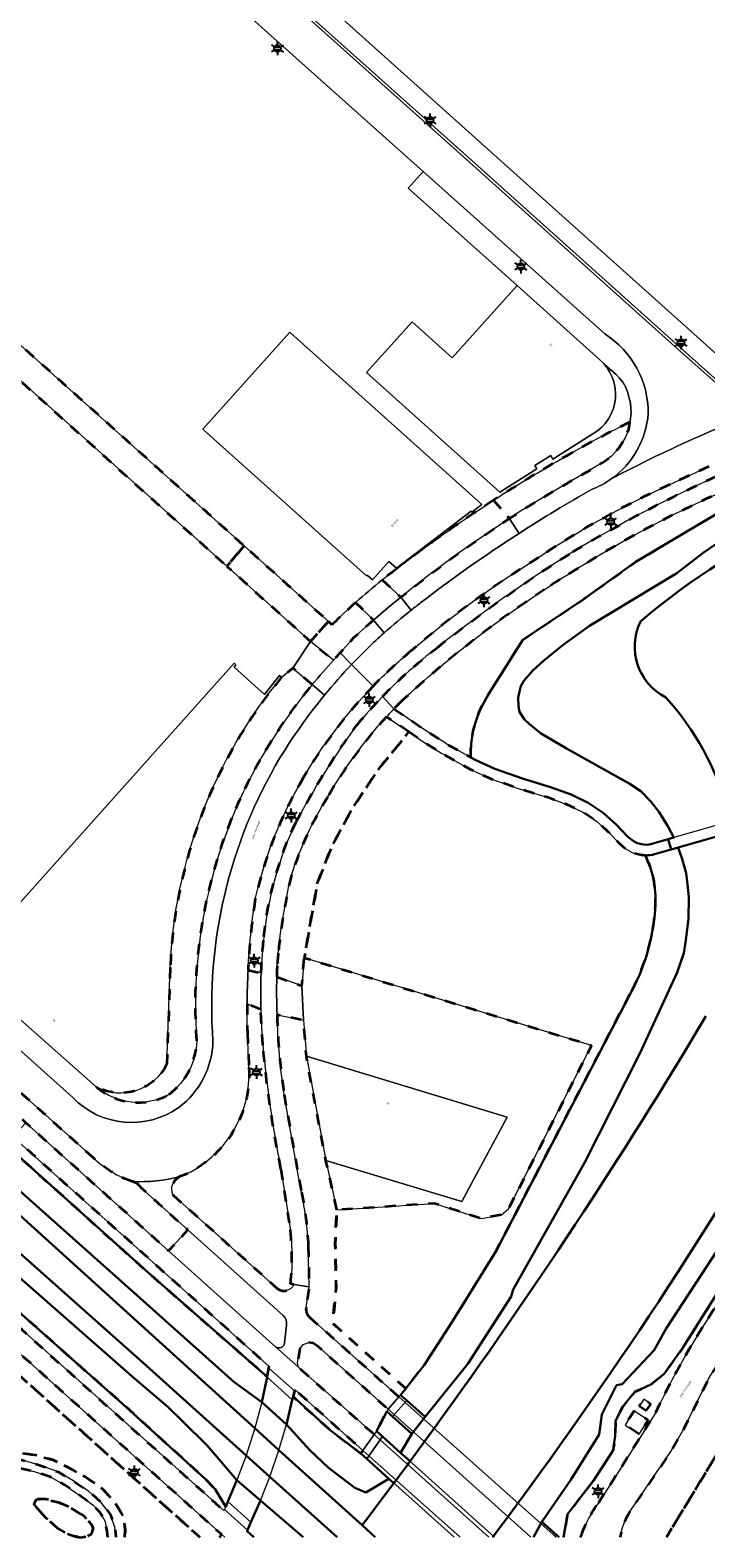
# Model space of a CAD drawing. Extents: x 105780 to 185197, y 477999 to 525027.
# Tile 36 of 256: x 106441 to 106566, y 478000 to 478279. Entities that reach past the tile are written whole.
import ezdxf
from ezdxf.enums import TextEntityAlignment as Align

# ---------------------------------------------------------------- set-up
doc = ezdxf.new("R2010")
doc.units = 0
doc.linetypes.add('XX-HIDDEN', pattern=[4, 2, -2])
for name, color, linetype, lineweight in [('B-GV-GR-MATERIAALGRENS-G', 252, 'XX-HIDDEN', 35), ('B-RO-IE-MEUBILAIR_WEGMEUBILAIR-S', 252, 'Continuous', 25), ('B-WE-GW-WATERGANG_SLOOT_INSTEEK-G', 252, 'Continuous', 30), ('B-WE-KW-KUNSTWERK_STEIGER-GV', 252, 'Continuous', 18), ('B-XX-KG-KADASTRAAL_BEBOUWING-G', 252, 'Continuous', 20), ('B1-WE-KW-KUNSTWERK_DEK-BRUG', 252, 'Continuous', 18), ('B1-WE-KW-KUNSTWERK_LANDHOOFD-GV', 252, 'Continuous', 18), ('B1-WE-OG-BEBOUWING-T18', 7, 'Continuous', 18), ('B1-WE-OG-TERREIN_ERF-GV', 252, 'Continuous', 18), ('B1-WE-OG-TOPOGRAFIE-T18', 10, 'Continuous', 18), ('B1-WE-VH-VERHARDING_ASFALT-GV', 252, 'Continuous', 18), ('B1-WE-VH-VERHARDING_BEDRIJFSVLOERPLAAT-GV', 252, 'Continuous', 18), ('B1-WE-VH-VERHARDING_BETON-GV', 252, 'Continuous', 18), ('B1-WE-VH-VERHARDING_BETONSTRAATSTEEN-GV', 252, 'Continuous', 18), ('B1-WE-VH-VERHARDING_GRASBETONSTEEN-GV', 70, 'Continuous', 18), ('B1-WE-VH-VERHARDING_HALFVERHARDING_SCHELP-GV', 252, 'Continuous', 18), ('B1-WE-VH-VERHARDING_TEGEL-GV', 252, 'Continuous', 18)]:
    doc.layers.add(name, color=color, linetype=linetype, lineweight=lineweight)
doc.styles.add('NLCS-ISO', font='NLCS-ISO.ttf')
doc.styles.add('NLCS-ISO-M200-T18', font='NLCS-ISO.ttf', dxfattribs={"height": 0.36})

# ---------------------------------------------------------------- blocks, each defined once
blk = doc.blocks.new('B-SIE-WEG_LICHTMAST-SO')
at = {"ltscale": 0.1}
for p, q in [((-1.1, 0.63), (-2.19, 1.27)), ((0, 1.27), (0, 2.53)), ((1.1, 0.63), (2.19, 1.27)), ((-1.1, -0.63), (-2.19, -1.27)), ((0, -1.27), (0, -2.53)), ((1.1, -0.63), (2.19, -1.27))]:
    blk.add_line(p, q, dxfattribs=at)
at = {"flags": 128}
for points in [[(-1.16, 0.5), (1.16, 0.5)], [(-1.16, -0.5), (1.16, -0.5)]]:
    blk.add_lwpolyline(points, dxfattribs=at)
at = {"ltscale": 0.1}
blk.add_circle((0, 0), 1.27, dxfattribs=at)
at = {"style": 'NLCS-ISO'}
blk.add_attdef('TYPE', text='', height=1.8, dxfattribs=at).set_placement((0, 2.53), align=Align.BOTTOM_CENTER)

msp = doc.modelspace()

# ---------------------------------------------------------------- linework, layer by layer
at = {"layer": 'B-GV-GR-MATERIAALGRENS-G', "flags": 128}
for points in [[(106416.492, 478234.383), (106419.16, 478237.597), (106423.039, 478234.539), (106420.214, 478231.042), (106477.685, 478179.468), (106480.883, 478183.246), (106454.079, 478207.3), (106343.955, 478306.123), (106341.856, 478303.784), (106340.651, 478302.441)], [(106480.883, 478183.246), (106477.685, 478179.468), (106493.143, 478165.597), (106496.448, 478169.279)], [(106494.597, 478035.215), (106493.624, 478035.894), (106492.804, 478035.992), (106491.817, 478035.619), (106491.18, 478034.835), (106490.75, 478032.191), (106490.895, 478031.448), (106491.033, 478031.325), (106504.147, 478019.661), (106504.527, 478019.359), (106504.929, 478019.04), (106505.359, 478019.645), (106507.252, 478023.26), (106507.483, 478023.701)], [(106490.169, 478027.103), (106489.916, 478026.006), (106496.768, 478019.822), (106502.419, 478015.505), (106502.815, 478016.062), (106490.237, 478027.336)], [(106552.051, 478021.988), (106552.977, 478023.377), (106553.669, 478022.913), (106555.557, 478021.64), (106553.909, 478019.101), (106551.313, 478020.746)], [(106555.179, 478023.414), (106553.886, 478024.278), (106554.744, 478025.562), (106556.036, 478024.696)]]:
    msp.add_lwpolyline(points, close=True, dxfattribs=at)
for points in [[(106526.079, 478155.823), (106532.381, 478165.907), (106543.722, 478173.461), (106553.156, 478180.208), (106570.013, 478190.206), (106583.231, 478196.438), (106601.648, 478202.568), (106611.997, 478205.745), (106629.232, 478207.981), (106635.284, 478206.819)], [(106527.001, 478191.691), (106529.92, 478188.298), (106531.684, 478189.442), (106536.791, 478192.567), (106543.944, 478196.726), (106547.189, 478198.643), (106548.772, 478199.835), (106550.139, 478201.301), (106551.331, 478203.182), (106551.977, 478204.781), (106552.211, 478206.122)], [(106566.786, 478197.899), (106559.56, 478194.592)], [(106506.413, 478176.953), (106509.822, 478173.769), (106515.102, 478177.884), (106520.53, 478181.904), (106525.434, 478185.293), (106529.92, 478188.298), (106527.001, 478191.691)], [(106485.146, 478029.65), (106485.468, 478031.3), (106485.489, 478031.592), (106455.735, 478058.262), (106438.139, 478074.036), (106400.719, 478107.581), (106367.706, 478137.217), (106330.382, 478170.683), (106321.56, 478178.592)], [(106332.576, 478173.367), (106370.073, 478139.8), (106427.306, 478088.475), (106440.505, 478076.638), (106466.906, 478052.962), (106470.452, 478056.833), (106465.027, 478061.697), (106463.8, 478062.822), (106461.768, 478064.683)], [(106503.84, 478168.687), (106504.807, 478169.526), (106501.476, 478172.771)], [(106329.895, 478168.694), (106371.008, 478131.563), (106462.697, 478049.317), (106485.146, 478029.65)], [(106497.079, 478168.621), (106496.448, 478169.279), (106493.143, 478165.597), (106497.395, 478162.133), (106498.628, 478163.45), (106501.112, 478166.241), (106503.84, 478168.687)], [(106493.459, 478157.604), (106489.88, 478160.651), (106487.809, 478158.951)], [(106453.086, 478070.06), (106437.175, 478084.304), (106425.692, 478094.552), (106414.971, 478104.12), (106391.099, 478125.57), (106370.21, 478144.317), (106355.923, 478157.187)], [(106319.96, 478145.716), (106366.298, 478104.194), (106421.003, 478055.187), (106456.88, 478023.047), (106477.144, 478004.937), (106477.242, 478005.161), (106477.463, 478005.666), (106475.51, 478008.892), (106473.67, 478010.821), (106457.75, 478025.264), (106373.846, 478099.585), (106314.733, 478152.735), (106311.931, 478155.486)], [(106296.232, 478151.425), (106295.902, 478151.083), (106303.156, 478144.64), (106311.458, 478137.279), (106310.702, 478127.841), (106309.751, 478115.579), (106312.001, 478113.59), (106314.829, 478114.235), (106313.733, 478115.698), (106312.829, 478117.302), (106312.924, 478119.566), (106313.342, 478122.41), (106314.659, 478123.962), (106316.823, 478124.357), (106319.224, 478124.218), (106321.93, 478123.278), (106324.899, 478121.771), (106328.398, 478119.794), (106332.379, 478117.202), (106335.839, 478114.544), (106339.293, 478111.352), (106341.738, 478108.918), (106342.333, 478107.344), (106342.411, 478105.513), (106342.218, 478103.867), (106341.115, 478102.809), (106339.612, 478102.037), (106337.902, 478101.159), (106339.983, 478100.207), (106341.129, 478100.954), (106343.14, 478100.861), (106345.783, 478100.48), (106348.453, 478099.747), (106351.191, 478098.907), (106353.801, 478097.872), (106356.324, 478096.339), (106358.69, 478094.17), (106359.6, 478095.144), (106360.265, 478095.508), (106362.589, 478093.106), (106364.213, 478091.27), (106366.03, 478088.404), (106367.112, 478086.352), (106366.649, 478085.63), (106365.288, 478085.327), (106364.321, 478085.618), (106365.494, 478083.428), (106366.555, 478080.869), (106368.042, 478076.83), (106367.559, 478073.928), (106369.29, 478071.038), (106370.391, 478069.704), (106372.766, 478071.126), (106374.975, 478071.417), (106376.125, 478071.422), (106375.522, 478071.553), (106373.133, 478071.578), (106371.617, 478072.04), (106370.588, 478072.915), (106370.435, 478074.514), (106371.158, 478076.694), (106371.802, 478079.849), (106372.575, 478080.313), (106374.733, 478079.915), (106376.522, 478079.106), (106378.955, 478077.152), (106381.255, 478074.403), (106383.02, 478072.41), (106385.708, 478071.047), (106386.238, 478069.997), (106385.589, 478069.034), (106387.7, 478067.846), (106391.201, 478065.451), (106394.703, 478062.284), (106396.176, 478060.083), (106397.68, 478056.843), (106398.745, 478053.017), (106400.551, 478051.678), (106401.642, 478051.372), (106402.178, 478051.967), (106404.444, 478054.481), (106406.464, 478053.672), (106409.45, 478051.723), (106411.925, 478049.184), (106412.851, 478047.742), (106412.333, 478046.818), (106413.286, 478046.005), (106416.837, 478042.868), (106420.542, 478039.094), (106423.771, 478035.589), (106425.939, 478032.323), (106427.665, 478029.031), (106429.342, 478025.482), (106430.477, 478022.501), (106431.837, 478019.533), (106433.4, 478017.836), (106434.55, 478015.655), (106439.077, 478015.665), (106442.229, 478015.198), (106445.518, 478014.329), (106448.302, 478012.953), (106451.529, 478011.177), (106454.687, 478008.955), (106456.983, 478006.505), (106458.524, 478003.88), (106458.893, 478001.444), (106458.832, 478000.013)], [(106302.299, 478152.796), (106472.688, 478000.013)], [(106472.688, 478000.013), (106302.299, 478152.796)], [(106511.346, 478148.845), (106507.201, 478151.675)], [(106508.57, 478153.134), (106514.971, 478148.765), (106518.042, 478146.811), (106518.359, 478146.61), (106522.785, 478144.132)], [(106486.908, 478103.604), (106491.544, 478101.945), (106491.989, 478107.128), (106494.428, 478120.95), (106497.074, 478127.725), (106500.662, 478134.321), (106505.502, 478141.707), (106511.346, 478148.845)], [(106551.324, 478127.342), (106550.433, 478128.054), (106548.249, 478130.34), (106546.009, 478132.364), (106543.476, 478134.037), (106540.555, 478135.445), (106537.056, 478136.72), (106531.737, 478138.347), (106526.479, 478140.174), (106522.702, 478141.913), (106517.345, 478144.912), (106513.883, 478147.114), (106511.346, 478148.845), (106505.502, 478141.707), (106500.662, 478134.321), (106497.074, 478127.725), (106494.428, 478120.95), (106491.989, 478107.128), (106545.121, 478090.93), (106529.732, 478060.719), (106528.436, 478059.585), (106526.169, 478059.18), (106524.711, 478058.937), (106516.044, 478061.691), (106497.983, 478060.557), (106497.726, 478054.124), (106497.882, 478046.114), (106497.249, 478039.558), (106510.751, 478027.506), (106514.142, 478031.827), (106519.219, 478039.639), (106527.395, 478052.831), (106552.623, 478101.144)], [(106467.204, 478105.313), (106466.59, 478087.477)], [(106481.603, 478104.851), (106484.021, 478104.309)], [(106476.314, 478000.013), (106476.729, 478000.524), (106472.782, 478004.061), (106454.15, 478020.76), (106418.63, 478052.576), (106363.6, 478101.868)], [(106483.962, 478097.549), (106481.418, 478098.619)], [(106497.983, 478060.557), (106495.993, 478069.642), (106492.382, 478088.948), (106491.827, 478095.587), (106486.955, 478096.559)], [(106481.482, 478093.277), (106481.767, 478086.869)], [(106488.261, 478081.854), (106490.891, 478067.03), (106491.469, 478063.773)], [(106590.226, 478079.832), (106562.049, 478035.131), (106558.541, 478030.226), (106556.175, 478028.293), (106553.041, 478026.838), (106550.87, 478024.16), (106549.514, 478021.553), (106549.462, 478018.686), (106549.054, 478015.977), (106545.516, 478010.579), (106540.658, 478004.295), (106539.892, 478000.013)], [(106489.242, 478058.089), (106487.687, 478068.123)], [(106467.755, 478063.252), (106486.917, 478046.084)], [(106492.971, 478040.696), (106509.491, 478025.95), (106509.809, 478026.306), (106510.751, 478027.506), (106497.249, 478039.558), (106497.882, 478046.114), (106497.726, 478054.124), (106497.983, 478060.557)], [(106492.73, 478053.86), (106492.877, 478046.306), (106492.336, 478042.491)], [(106490.064, 478046.717), (106489.45, 478046.839)], [(106581.677, 478037.391), (106578.335, 478039.789), (106577.661, 478038.722), (106577.323, 478038.929), (106575.066, 478035.439), (106571.982, 478037.54), (106566.813, 478029.438), (106562.154, 478020.067), (106559.77, 478015.851), (106552.107, 478004.667)], [(106558.933, 478000.013), (106579.83, 478034.355), (106581.677, 478037.391)], [(106579.83, 478034.355), (106558.933, 478000.013)], [(106546.381, 478006.363), (106548.973, 478010.406), (106556.97, 478023.057)], [(106458.832, 478000.013), (106458.893, 478001.444), (106458.524, 478003.88), (106456.983, 478006.505), (106454.687, 478008.955), (106451.529, 478011.177), (106448.302, 478012.953), (106445.518, 478014.329), (106442.229, 478015.198), (106439.077, 478015.665), (106434.55, 478015.655)], [(106434.55, 478015.655), (106439.703, 478014.3), (106443.427, 478013.235), (106446.49, 478012.087), (106449.49, 478010.314), (106452.159, 478008.508), (106454.437, 478006.443), (106456.088, 478004.312), (106456.963, 478001.9), (106457.162, 478000.013)], [(106455.671, 478000.013), (106455.532, 478001.162), (106455.1, 478003.04), (106454.218, 478004.658), (106452.898, 478005.997), (106450.525, 478007.752), (106447.676, 478009.693), (106445.019, 478011.217), (106442.027, 478012.161), (106435.916, 478013.505)], [(106442.178, 478005.868), (106444.138, 478003.678), (106446.387, 478001.712), (106448.412, 478000.566), (106450.571, 477999.912), (106451.575, 478000.082), (106452.734, 478000.683), (106452.968, 478001.667), (106452.656, 478002.381), (106451.281, 478003.96), (106448.65, 478005.543), (106446.419, 478006.51), (106444.189, 478007.045), (106442.507, 478007.073), (106442.052, 478006.171), (106442.178, 478005.868)], [(106442.178, 478005.868), (106442.052, 478006.171), (106442.507, 478007.073), (106444.189, 478007.045), (106446.419, 478006.51), (106448.65, 478005.543), (106451.281, 478003.96), (106452.656, 478002.381), (106452.968, 478001.667), (106452.734, 478000.683), (106451.575, 478000.082), (106450.571, 477999.912), (106448.412, 478000.566), (106446.387, 478001.712), (106444.138, 478003.678), (106442.178, 478005.868)], [(106542.997, 478000.013), (106543.294, 478000.589)]]:
    msp.add_lwpolyline(points, dxfattribs=at)
for points in [[(106552.211, 478206.122, 0.0199733), (106541.432, 478200.411)], [(106541.432, 478200.411, 0.0155113), (106527.001, 478191.691)], [(106541.65, 478182.135, -0.0284378), (106569.184, 478196.552)], [(106559.56, 478194.592, 0.0393838), (106535.276, 478181.102)], [(106570.926, 478193.981, 0.0452219), (106536.411, 478175.156)], [(106527.001, 478191.691, 0.0204192), (106508.891, 478178.882)], [(106516.536, 478164.416, -0.0270543), (106541.65, 478182.135)], [(106535.276, 478181.102, 0.0394136), (106511.745, 478163.839)], [(106508.891, 478178.882, 0.0066191), (106506.413, 478176.953)], [(106536.411, 478175.156, 0.042846), (106510.149, 478154.734)], [(106501.476, 478172.771, 0.0127525), (106497.079, 478168.621)], [(106511.745, 478163.839, 0.0268813), (106504.699, 478157.308)], [(106506.465, 478155.404, -0.0357061), (106516.536, 478164.416)], [(106487.809, 478158.951, 0.1639334), (106467.204, 478105.313)], [(106484.929, 478145.625, -0.0343787), (106493.459, 478157.604)], [(106504.699, 478157.308, 0.059769), (106491.797, 478140.347)], [(106501.637, 478150.026, -0.019006), (106506.465, 478155.404)], [(106510.149, 478154.734, 0.0072326), (106508.57, 478153.134)], [(106522.785, 478144.132, -0.1515636), (106526.079, 478155.823)], [(106507.201, 478151.675, 0.0547255), (106496.368, 478136.89)], [(106490.458, 478132.189, -0.0368143), (106501.637, 478150.026)], [(106472.109, 478091.774, -0.1532397), (106484.929, 478145.625)], [(106491.797, 478140.347, 0.0790311), (106482.879, 478117.717)], [(106496.368, 478136.89, 0.0630637), (106489.61, 478122.359)], [(106484.537, 478111.039, -0.0864771), (106490.458, 478132.189)], [(106555.083, 478126.042, -0.1632309), (106551.324, 478127.342)], [(106556.875, 478116.096, 0.135127), (106555.083, 478126.042)], [(106489.61, 478122.359, 0.0181748), (106488.034, 478114.443)], [(106482.879, 478117.717, 0.0233555), (106481.603, 478104.851)], [(106552.623, 478101.144, 0.103934), (106556.875, 478116.096)], [(106488.034, 478114.443, 0.0147558), (106487.181, 478107.98)], [(106484.021, 478104.309, -0.0169307), (106484.537, 478111.039)], [(106487.181, 478107.98, 0.0050807), (106486.963, 478105.602)], [(106486.963, 478105.602, 0.0035009), (106486.908, 478103.604)], [(106481.418, 478098.619, 0.0097328), (106481.482, 478093.277)], [(106484.347, 478090.961, -0.016542), (106483.962, 478097.549)], [(106486.955, 478096.559, 0.027856), (106488.261, 478081.854)], [(106467.011, 478081.868, 0.2291447), (106472.109, 478091.774)], [(106487.687, 478068.123, -0.0281117), (106484.347, 478090.961)], [(106466.59, 478087.477, -0.4256399), (106453.497, 478083.292)], [(106481.767, 478086.869, -0.3127969), (106469.568, 478066.848)], [(106453.497, 478083.292, 0.3187279), (106467.011, 478081.868)], [(106460.149, 478065.775, -0.1048783), (106453.086, 478070.06)], [(106461.768, 478064.683, 0.2011058), (106460.149, 478065.775)], [(106469.13, 478066.726, 0.4418534), (106467.755, 478063.252)], [(106469.568, 478066.848, 0.0459154), (106469.13, 478066.726)], [(106491.469, 478063.773, -0.0404518), (106492.73, 478053.86)], [(106489.45, 478046.839, 0.0629348), (106489.242, 478058.089)], [(106486.917, 478046.084, 0.5106304), (106490.064, 478046.717)], [(106556.97, 478023.057, -0.0440992), (106570.452, 478046.102)], [(106492.336, 478042.491, 0.2667733), (106492.971, 478040.696)], [(106543.294, 478000.589, -0.0770758), (106546.381, 478006.363)], [(106552.107, 478004.667, 0.0831179), (106550.371, 478000.013, 0.0831179)]]:
    msp.add_lwpolyline(points, format="xyb", dxfattribs=at)
at = {"layer": 'B-WE-GW-WATERGANG_SLOOT_INSTEEK-G', "flags": 128}
for points in [[(106635.284, 478206.819), (106629.232, 478207.981), (106611.997, 478205.745), (106601.648, 478202.568), (106583.231, 478196.438), (106570.013, 478190.206), (106553.156, 478180.208), (106543.722, 478173.461), (106532.381, 478165.907), (106526.079, 478155.823)], [(106637.803, 478194.877), (106637.827, 478194.715), (106638.013, 478190.897), (106638.106, 478188.905), (106637.868, 478186.829), (106636.819, 478181.179), (106636.169, 478178.519), (106631.02, 478163.135), (106630.036, 478160.806), (106622.729, 478145.493), (106613.026, 478128.01), (106607.105, 478117.52), (106597.071, 478099.869), (106585.8, 478080.634), (106575.511, 478064.061), (106567.524, 478051.816), (106558.878, 478038.572), (106556.705, 478034.621), (106550.751, 478028.294), (106549.743, 478028.123), (106547.031, 478022.693), (106546.505, 478019.037), (106541.252, 478010.659), (106535.918, 478002.897)], [(106556.237, 478128.162), (106559.26, 478129.008), (106560.337, 478129.316), (106559.218, 478131.462), (106557.627, 478134.027), (106556.04, 478136.011), (106554.203, 478137.91), (106552.038, 478139.31), (106540.465, 478145.807), (106535.636, 478148.603), (106533.551, 478150.336), (106532.717, 478151.161), (106531.796, 478152.568), (106531.625, 478153.646), (106531.534, 478155.14), (106531.777, 478156.303), (106532.02, 478157.3), (106532.596, 478158.3), (106534.246, 478160.217), (106536.229, 478161.971), (106539.866, 478164.979), (106544.745, 478168.491), (106560.881, 478178.205), (106565.758, 478181.966), (106570.225, 478185.061)], [(106570.225, 478185.061), (106565.758, 478181.966), (106560.881, 478178.205), (106544.745, 478168.491), (106539.866, 478164.979), (106536.229, 478161.971), (106534.246, 478160.217), (106532.596, 478158.3), (106532.02, 478157.3), (106531.777, 478156.303), (106531.534, 478155.14), (106531.625, 478153.646), (106531.796, 478152.568), (106532.717, 478151.161), (106533.551, 478150.336), (106535.636, 478148.603), (106540.465, 478145.807), (106552.038, 478139.31), (106554.203, 478137.91), (106556.04, 478136.011), (106557.627, 478134.027), (106559.218, 478131.462), (106560.337, 478129.316), (106559.26, 478129.008), (106559.823, 478127.109), (106561.099, 478127.474), (106571.467, 478130.44)], [(106502.675, 478002.232), (106487.318, 478016.135), (106482.861, 478020.169), (106359.27, 478132.058), (106318.344, 478168.412), (106317.554, 478167.293), (106317.069, 478167.129), (106316.748, 478167.255), (106316.172, 478167.409)], [(106319.695, 478170.459), (106320.275, 478170.794), (106320.607, 478170.713), (106320.968, 478170.356), (106321.275, 478170.052), (106337.955, 478155.198), (106361.644, 478133.574), (106375.008, 478121.323), (106461.658, 478044.183), (106478.981, 478028.771), (106484.163, 478024.987), (106485.133, 478029.588), (106485.146, 478029.65), (106462.697, 478049.317), (106371.008, 478131.563), (106329.895, 478168.694)], [(106315.226, 478166.232), (106315.627, 478165.185), (106315.743, 478164.993), (106315.575, 478164.709), (106314.465, 478163.513), (106462.737, 478031.76), (106481.229, 478015.132), (106485.615, 478011.189), (106498.044, 478000.013)], [(106314.465, 478163.513), (106314.337, 478163.375), (106313.348, 478161.958), (106313.186, 478161.293), (106313.271, 478160.879), (106313.857, 478159.886), (106332.542, 478142.635), (106352.222, 478125.639), (106374.106, 478105.278), (106460.604, 478029.374), (106466.767, 478024.125), (106469.51, 478021.384), (106474.059, 478016.995), (106479.531, 478010.551), (106483.895, 478006.807), (106491.314, 478000.497), (106491.764, 478000.013)], [(106498.044, 478000.013), (106485.615, 478011.189), (106481.229, 478015.132), (106462.737, 478031.76), (106314.465, 478163.513)], [(106522.785, 478144.132), (106523.6, 478143.676), (106527.219, 478142.01), (106532.351, 478140.226), (106537.684, 478138.595), (106541.324, 478137.269), (106544.454, 478135.76), (106547.223, 478133.931), (106549.628, 478131.758), (106551.771, 478129.515), (106552.558, 478128.886)], [(106359.27, 478132.058), (106482.861, 478020.169), (106487.318, 478016.135), (106502.675, 478002.232), (106503.92, 478003.871), (106505.162, 478005.513), (106506.855, 478007.763), (106508.541, 478010.017), (106507.631, 478010.833), (106503.385, 478008.318), (106501.351, 478009.164), (106496.407, 478012.892), (106493.025, 478016.116), (106488.706, 478020.872), (106484.163, 478024.987), (106478.981, 478028.771), (106461.658, 478044.183), (106375.008, 478121.323)], [(106571.467, 478130.44), (106561.099, 478127.474), (106561.486, 478126.41), (106561.822, 478125.582), (106562.584, 478122.763), (106562.844, 478120.69), (106563.105, 478118.367), (106563.043, 478114.382), (106562.566, 478110.395), (106562.164, 478107.986), (106560.938, 478104.41), (106554.044, 478089.432), (106543.774, 478069.206), (106530.637, 478045.833), (106530.265, 478044.547), (106522.214, 478032.044), (106514.325, 478022.257), (106511.854, 478019.152), (106509.811, 478015.643), (106511.553, 478014.076), (106512.739, 478015.685), (106513.921, 478017.297), (106515.096, 478018.905), (106516.267, 478020.516)], [(106552.623, 478101.144), (106527.395, 478052.831), (106519.219, 478039.639), (106514.142, 478031.827), (106510.751, 478027.506), (106509.809, 478026.306), (106510.926, 478025.305), (106514.325, 478022.257), (106522.214, 478032.044), (106530.265, 478044.547), (106530.637, 478045.833), (106543.774, 478069.206), (106554.044, 478089.432), (106560.938, 478104.41), (106562.164, 478107.986), (106562.566, 478110.395), (106563.043, 478114.382), (106563.105, 478118.367), (106562.844, 478120.69), (106562.584, 478122.763), (106561.822, 478125.582), (106561.486, 478126.41), (106561.099, 478127.474)], [(106561.099, 478127.474), (106559.823, 478127.109), (106556.754, 478126.254)], [(106373.846, 478099.585), (106457.75, 478025.264), (106473.67, 478010.821), (106475.51, 478008.892), (106477.463, 478005.666), (106477.875, 478006.608), (106479.531, 478010.551), (106474.059, 478016.995), (106469.51, 478021.384), (106466.767, 478024.125), (106460.604, 478029.374), (106374.106, 478105.278)], [(106539.892, 478000.013), (106540.658, 478004.295), (106545.516, 478010.579), (106549.054, 478015.977), (106549.462, 478018.686), (106549.514, 478021.553), (106550.87, 478024.16), (106553.041, 478026.838), (106556.175, 478028.293), (106558.541, 478030.226), (106562.049, 478035.131), (106590.226, 478079.832)], [(106534.362, 478000.013), (106535.918, 478002.897), (106541.252, 478010.659), (106546.505, 478019.037), (106547.031, 478022.693), (106549.743, 478028.123), (106550.751, 478028.294), (106556.705, 478034.621), (106558.878, 478038.572), (106567.524, 478051.816)], [(106516.267, 478020.516), (106515.096, 478018.905), (106513.921, 478017.297), (106512.739, 478015.685), (106511.553, 478014.076), (106511.334, 478013.779), (106511.115, 478013.483), (106508.541, 478010.017), (106506.855, 478007.763), (106505.162, 478005.513), (106503.92, 478003.871), (106502.675, 478002.232), (106505.126, 478000.013)], [(106483.895, 478006.807), (106482.141, 478002.791), (106481.506, 478001.347), (106481.411, 478001.124), (106482.654, 478000.013)], [(106491.764, 478000.013), (106491.314, 478000.497), (106483.895, 478006.807)], [(106531.738, 478006.645), (106530.553, 478005.041), (106529.365, 478003.439), (106528.165, 478001.828), (106526.961, 478000.221), (106526.805, 478000.013)], [(106526.805, 478000.013), (106526.961, 478000.221), (106528.165, 478001.828), (106529.365, 478003.439), (106530.553, 478005.041), (106531.738, 478006.645)], [(106505.126, 478000.013), (106502.675, 478002.232)], [(106535.918, 478002.897), (106538.67, 478000.429), (106539.134, 478000.013)]]:
    msp.add_lwpolyline(points, dxfattribs=at)
for points in [[(106554.141, 478169.274, -0.1420423), (106620.091, 478198.932)], [(106620.091, 478198.932, 0.1420423), (106554.141, 478169.274)], [(106633.359, 478185.273, -0.0588087), (106531.738, 478006.645)], [(106531.738, 478006.645, 0.0588087), (106633.359, 478185.273)], [(106558.824, 478155.225, -0.4062353), (106554.141, 478169.274)], [(106554.141, 478169.274, 0.4062353), (106558.824, 478155.225)], [(106526.079, 478155.823, 0.1515636), (106522.785, 478144.132)], [(106570.327, 478134.383, 0.1165719), (106558.824, 478155.225)], [(106558.824, 478155.225, -0.1165719), (106570.327, 478134.383)], [(106552.558, 478128.886, 0.2332234), (106556.237, 478128.162)], [(106556.754, 478126.254, -0.0682627), (106555.083, 478126.042)], [(106555.083, 478126.042, -0.135127), (106556.875, 478116.096)], [(106556.875, 478116.096, -0.103934), (106552.623, 478101.144)], [(106516.267, 478020.516, 0.0225271), (106566.238, 478096.3)], [(106566.238, 478096.3, -0.0225271), (106516.267, 478020.516)]]:
    msp.add_lwpolyline(points, format="xyb", dxfattribs=at)
for points in [[(106488.706, 478020.872), (106493.025, 478016.116), (106496.407, 478012.892), (106501.351, 478009.164), (106503.385, 478008.318), (106507.631, 478010.833), (106503.543, 478014.497), (106502.419, 478015.505), (106496.768, 478019.822), (106489.916, 478026.006), (106489.782, 478025.438)], [(106508.28, 478022.342), (106507.252, 478023.26), (106505.359, 478019.645), (106506.482, 478018.636), (106509.811, 478015.643), (106511.854, 478019.152)]]:
    msp.add_lwpolyline(points, close=True, dxfattribs=at)
at = {"layer": 'B-WE-KW-KUNSTWERK_STEIGER-GV', "flags": 128}
msp.add_lwpolyline([(106571.467, 478130.44), (106572.071, 478128.349), (106579.543, 478130.425), (106577.862, 478136.476), (106570.327, 478134.383), (106570.916, 478132.345), (106560.337, 478129.316), (106559.26, 478129.008), (106559.823, 478127.109), (106561.099, 478127.474)], close=True, dxfattribs=at)
at = {"layer": 'B-XX-KG-KADASTRAAL_BEBOUWING-G', "flags": 128}
for points in [[(106566.494, 478319.406), (106562.492, 478315.022), (106534.186, 478340.398), (106538.133, 478344.814), (106533.023, 478349.392), (106520.681, 478335.583), (106495.906, 478357.84), (106508.254, 478371.613), (106504.688, 478374.782), (106496.477, 478365.612), (106492.392, 478369.29), (106490.456, 478367.131), (106473.344, 478382.451), (106434.219, 478338.76), (106571.775, 478215.458)], [(106487.809, 478158.951), (106487.411, 478159.271), (106484.625, 478155.797), (106479.047, 478160.827), (106479.339, 478161.287), (106479.05, 478161.535), (106437.471, 478115.105), (106432.912, 478110.004)], [(106466.59, 478087.477), (106467.204, 478105.313)], [(106433.369, 478101.096), (106453.497, 478083.292)]]:
    msp.add_lwpolyline(points, dxfattribs=at)
for points in [[(106503.503, 478215.284), (106528.141, 478193.186), (106534.998, 478197.47), (106534.601, 478198.102), (106537.578, 478199.923), (106537.973, 478199.297), (106546.195, 478204.481), (106546.998, 478205.182), (106547.625, 478205.847), (106548.243, 478206.712), (106548.68, 478207.494), (106549.085, 478208.496), (106549.366, 478209.434), (106549.506, 478210.478), (106549.53, 478211.38), (106549.468, 478212.292), (106549.266, 478213.404), (106548.927, 478214.412), (106548.431, 478215.431), (106547.995, 478216.141), (106547.541, 478216.717), (106547.427, 478216.863), (106546.647, 478217.653), (106531.375, 478231.374), (106531.363, 478231.36), (106519.357, 478217.985), (106511.934, 478224.636)], [(106489.297, 478222.735), (106473.223, 478204.827), (106473.375, 478204.69), (106503.508, 478177.695), (106503.638, 478177.841), (106504.601, 478176.983), (106507.639, 478180.342), (106509.062, 478179.092), (106522.866, 478189.636), (106522.985, 478189.481), (106524.596, 478190.724), (106524.802, 478190.883), (106489.45, 478222.598)], [(106492.382, 478088.948), (106495.993, 478069.642), (106521.119, 478062.044), (106529.516, 478077.683)]]:
    msp.add_lwpolyline(points, close=True, dxfattribs=at)
for points in [[(106467.204, 478105.313, -0.1639334), (106487.809, 478158.951)], [(106453.497, 478083.292, 0.4256399), (106466.59, 478087.477)]]:
    msp.add_lwpolyline(points, format="xyb", dxfattribs=at)
at = {"layer": 'B1-WE-KW-KUNSTWERK_DEK-BRUG', "flags": 128}
msp.add_lwpolyline([(106485.468, 478031.3), (106485.146, 478029.65), (106485.133, 478029.588), (106484.163, 478024.987), (106482.861, 478020.169), (106481.229, 478015.132), (106479.531, 478010.551), (106477.875, 478006.608), (106477.463, 478005.666), (106477.242, 478005.161), (106481.506, 478001.347), (106482.141, 478002.791), (106483.895, 478006.807), (106485.615, 478011.189), (106487.318, 478016.135), (106488.706, 478020.872), (106489.782, 478025.438), (106489.916, 478026.006), (106490.169, 478027.103)], close=True, dxfattribs=at)
for points in [[(106509.491, 478025.95), (106507.483, 478023.701), (106533.906, 478000.013)], [(106538.547, 478000.013), (106509.491, 478025.95)], [(106527.192, 478000.013), (106506.482, 478018.636), (106505.359, 478019.645), (106504.929, 478019.04), (106502.815, 478016.062), (106502.419, 478015.505)], [(106502.419, 478015.505), (106503.543, 478014.497), (106519.704, 478000.013)]]:
    msp.add_lwpolyline(points, dxfattribs=at)
at = {"layer": 'B1-WE-KW-KUNSTWERK_LANDHOOFD-GV', "flags": 128}
for points in [[(106485.468, 478031.3), (106485.146, 478029.65), (106485.133, 478029.588), (106489.782, 478025.438), (106489.916, 478026.006), (106490.169, 478027.103)], [(106510.926, 478025.305), (106509.809, 478026.306), (106509.491, 478025.95), (106507.483, 478023.701), (106507.252, 478023.26), (106508.28, 478022.342)], [(106506.482, 478018.636), (106505.359, 478019.645), (106504.929, 478019.04), (106502.815, 478016.062), (106502.419, 478015.505), (106503.543, 478014.497)], [(106477.875, 478006.608), (106477.463, 478005.666), (106477.242, 478005.161), (106481.506, 478001.347), (106482.141, 478002.791)]]:
    msp.add_lwpolyline(points, close=True, dxfattribs=at)
msp.add_lwpolyline([(106539.134, 478000.013), (106538.67, 478000.429), (106538.3, 478000.013)], dxfattribs=at)
at = {"layer": 'B1-WE-OG-TERREIN_ERF-GV', "flags": 128}
for points in [[(106513.969, 478252.423), (106477.184, 478285.316), (106465.498, 478295.766), (106462.748, 478292.817), (106414.793, 478335.699), (106412.486, 478337.776), (106412.547, 478337.862), (106408.12, 478341.912), (106391.438, 478323.32), (106373.523, 478339.389), (106372.457, 478340.345), (106387.472, 478357.098), (106388.626, 478356.062), (106393.056, 478352.084), (106394.729, 478353.93)], [(106376.266, 478352.098), (106368.752, 478343.754), (106361.269, 478335.392), (106346.554, 478319.135), (106342.22, 478314.347), (106336.834, 478308.397), (106336.984, 478308.259), (106341.856, 478303.784), (106343.955, 478306.123), (106454.079, 478207.3), (106480.883, 478183.246), (106496.448, 478169.279), (106497.079, 478168.621)], [(106552.211, 478206.122), (106552.33, 478206.798), (106552.421, 478207.771), (106552.28, 478209.592), (106551.765, 478211.704), (106551.386, 478212.622), (106550.904, 478213.477), (106550.275, 478214.224), (106549.583, 478214.957), (106547.541, 478216.717), (106547.995, 478216.141), (106548.431, 478215.431), (106548.927, 478214.412), (106549.266, 478213.404), (106549.468, 478212.292), (106549.53, 478211.38), (106549.506, 478210.478), (106549.366, 478209.434), (106549.085, 478208.496), (106548.68, 478207.494), (106548.243, 478206.712), (106547.625, 478205.847), (106546.998, 478205.182), (106546.195, 478204.481), (106537.973, 478199.297), (106537.578, 478199.923), (106534.601, 478198.102), (106534.998, 478197.47), (106528.141, 478193.186), (106503.503, 478215.284), (106511.934, 478224.636), (106519.357, 478217.985), (106531.363, 478231.36), (106523.913, 478238.035), (106511.192, 478249.325), (106513.969, 478252.423)], [(106432.912, 478110.004), (106437.471, 478115.105), (106479.05, 478161.535), (106479.339, 478161.287), (106479.047, 478160.827), (106484.625, 478155.797), (106487.411, 478159.271), (106487.809, 478158.951), (106489.88, 478160.651), (106493.143, 478165.597), (106477.685, 478179.468), (106420.214, 478231.042)], [(106493.143, 478165.597), (106489.88, 478160.651), (106493.459, 478157.604)], [(106497.395, 478162.133), (106493.143, 478165.597)]]:
    msp.add_lwpolyline(points, dxfattribs=at)
for points in [[(106489.297, 478222.735), (106489.45, 478222.598), (106524.802, 478190.883), (106524.596, 478190.724), (106522.985, 478189.481), (106522.866, 478189.636), (106509.062, 478179.092), (106507.639, 478180.342), (106504.601, 478176.983), (106503.638, 478177.841), (106503.508, 478177.695), (106473.375, 478204.69), (106473.223, 478204.827)], [(106495.993, 478069.642), (106497.983, 478060.557), (106516.044, 478061.691), (106524.711, 478058.937), (106526.169, 478059.18), (106528.436, 478059.585), (106529.732, 478060.719), (106545.121, 478090.93), (106491.989, 478107.128), (106491.544, 478101.945), (106491.827, 478095.587), (106492.382, 478088.948), (106529.516, 478077.683), (106521.119, 478062.044)]]:
    msp.add_lwpolyline(points, close=True, dxfattribs=at)
at = {"layer": 'B1-WE-OG-TERREIN_ERF-GV'}
for points in [[(106541.432, 478200.411, -0.0199733), (106552.211, 478206.122)], [(106527.001, 478191.691, -0.0155113), (106541.432, 478200.411)], [(106508.891, 478178.882, -0.0204192), (106527.001, 478191.691)], [(106501.476, 478172.771, -0.0137271), (106506.413, 478176.953)], [(106506.413, 478176.953, -0.0066191), (106508.891, 478178.882)], [(106497.079, 478168.621, -0.0127525), (106501.476, 478172.771)], [(106493.459, 478157.604, -0.0140634), (106497.395, 478162.133)]]:
    msp.add_lwpolyline(points, format="xyb", dxfattribs=at)
at = {"layer": 'B1-WE-VH-VERHARDING_ASFALT-GV', "flags": 128}
for points in [[(106568.004, 478213.451), (106560.503, 478220.082), (106522.624, 478254.081), (106484.7, 478288.065), (106481.884, 478290.588), (106477.184, 478285.316), (106513.969, 478252.423), (106547.543, 478222.401)], [(106559.56, 478194.592), (106566.786, 478197.899)], [(106500.738, 478161.316), (106504.699, 478157.308)], [(106504.699, 478157.308), (106500.738, 478161.316)], [(106506.465, 478155.404), (106508.57, 478153.134)], [(106508.57, 478153.134), (106506.465, 478155.404)], [(106449.209, 478081.273), (106429.52, 478098.866), (106425.692, 478094.552), (106437.175, 478084.304), (106453.086, 478070.06)], [(106481.767, 478086.869), (106481.482, 478093.277)], [(106552.107, 478004.667), (106559.77, 478015.851), (106562.154, 478020.067), (106566.813, 478029.438), (106571.982, 478037.54), (106574.119, 478040.889), (106574.847, 478042.03), (106576.624, 478044.815), (106578.149, 478047.206), (106582.182, 478053.528), (106583.293, 478055.309), (106587.989, 478062.842), (106588.782, 478064.114), (106593.108, 478071.052), (106597.1, 478077.454), (106597.416, 478077.953), (106600.339, 478082.566), (106603.641, 478088.129), (106598.531, 478091.389), (106584.119, 478067.204), (106570.452, 478046.102)], [(106491.469, 478063.773), (106490.891, 478067.03), (106488.261, 478081.854)], [(106487.687, 478068.123), (106489.242, 478058.089)], [(106421.003, 478055.187), (106418.63, 478052.576), (106454.15, 478020.76), (106472.782, 478004.061), (106476.729, 478000.524), (106477.299, 478000.013)], [(106482.654, 478000.013), (106481.411, 478001.124), (106481.506, 478001.347), (106477.242, 478005.161), (106477.144, 478004.937), (106456.88, 478023.047), (106421.003, 478055.187)], [(106489.45, 478046.839), (106490.064, 478046.717), (106492.877, 478046.306), (106492.73, 478053.86)], [(106509.491, 478025.95), (106507.483, 478023.701), (106533.906, 478000.013)], [(106538.547, 478000.013), (106509.491, 478025.95)], [(106556.97, 478023.057), (106548.973, 478010.406), (106546.381, 478006.363)], [(106526.109, 478000.013), (106504.929, 478019.04), (106502.815, 478016.062)], [(106502.815, 478016.062), (106520.785, 478000.013)], [(106476.729, 478000.524), (106476.314, 478000.013)], [(106477.299, 478000.013), (106476.729, 478000.524)]]:
    msp.add_lwpolyline(points, dxfattribs=at)
at = {"layer": 'B1-WE-VH-VERHARDING_ASFALT-GV'}
for points in [[(106547.543, 478222.401, -0.2577155), (106555.595, 478207.693)], [(106581.618, 478210.172, 0.0347572), (106548.734, 478195.608)], [(106548.734, 478195.608, -0.0347572), (106581.618, 478210.172)], [(106555.595, 478207.693, -0.2220796), (106548.734, 478195.608)], [(106569.184, 478196.552, 0.0284378), (106541.65, 478182.135)], [(106545.231, 478193.713, 0.0149325), (106531.695, 478185.557)], [(106535.276, 478181.102, -0.0393838), (106559.56, 478194.592)], [(106536.411, 478175.156, -0.0452219), (106570.926, 478193.981)], [(106548.734, 478195.608, -0.0607781), (106545.231, 478193.713)], [(106531.695, 478185.557, 0.0210298), (106513.56, 478172.759)], [(106541.65, 478182.135, 0.0270543), (106516.536, 478164.416)], [(106511.745, 478163.839, -0.0394136), (106535.276, 478181.102)], [(106510.149, 478154.734, -0.042846), (106536.411, 478175.156)], [(106511.75, 478171.363, 0.0152756), (106506.744, 478167.152)], [(106513.56, 478172.759, 0.0056016), (106511.75, 478171.363)], [(106506.744, 478167.152, 0.0200962), (106500.738, 478161.316)], [(106504.699, 478157.308, -0.0268813), (106511.745, 478163.839)], [(106516.536, 478164.416, 0.0357061), (106506.465, 478155.404)], [(106500.738, 478161.316, 0.0180987), (106495.735, 478155.649)], [(106491.797, 478140.347, -0.059769), (106504.699, 478157.308)], [(106495.735, 478155.649, 0.034227), (106487.486, 478144.057)], [(106506.465, 478155.404, 0.019006), (106501.637, 478150.026)], [(106508.57, 478153.134, -0.0072326), (106510.149, 478154.734)], [(106496.368, 478136.89, -0.0547255), (106507.201, 478151.675)], [(106507.201, 478151.675, -0.0063585), (106508.57, 478153.134)], [(106501.637, 478150.026, 0.0368143), (106490.458, 478132.189)], [(106487.486, 478144.057, 0.1536721), (106475.108, 478091.699)], [(106482.879, 478117.717, -0.0790311), (106491.797, 478140.347)], [(106489.61, 478122.359, -0.0630637), (106496.368, 478136.89)], [(106490.458, 478132.189, 0.0864771), (106484.537, 478111.039)], [(106488.034, 478114.443, -0.0181748), (106489.61, 478122.359)], [(106481.603, 478104.851, -0.0233555), (106482.879, 478117.717)], [(106487.181, 478107.98, -0.0147558), (106488.034, 478114.443)], [(106484.537, 478111.039, 0.0169307), (106484.021, 478104.309)], [(106486.963, 478105.602, -0.0050807), (106487.181, 478107.98)], [(106481.418, 478098.619, -0.0111524), (106481.603, 478104.851)], [(106484.021, 478104.309, 0.0169194), (106483.962, 478097.549)], [(106486.908, 478103.604, -0.0035009), (106486.963, 478105.602)], [(106486.955, 478096.559, -0.0132241), (106486.908, 478103.604)], [(106481.482, 478093.277, -0.0097328), (106481.418, 478098.619)], [(106483.962, 478097.549, 0.016542), (106484.347, 478090.961)], [(106488.261, 478081.854, -0.027856), (106486.955, 478096.559)], [(106475.108, 478091.699, -0.229138), (106468.814, 478079.471)], [(106484.347, 478090.961, 0.0281117), (106487.687, 478068.123)], [(106469.568, 478066.848, 0.3127969), (106481.767, 478086.869)], [(106468.814, 478079.471, -0.3708274), (106449.209, 478081.273)], [(106453.086, 478070.06, 0.1048783), (106460.149, 478065.775)], [(106460.149, 478065.775, 0.0808909), (106469.13, 478066.726)], [(106469.13, 478066.726, -0.0459154), (106469.568, 478066.848)], [(106492.73, 478053.86, 0.0404518), (106491.469, 478063.773)], [(106489.242, 478058.089, -0.0629348), (106489.45, 478046.839)], [(106570.452, 478046.102, 0.0440992), (106556.97, 478023.057)], [(106546.381, 478006.363, 0.0770758), (106543.294, 478000.589)], [(106550.371, 478000.013, -0.0831179), (106552.107, 478004.667)], [(106543.294, 478000.589, 0.007093), (106543.101, 478000.013, 0.007093)]]:
    msp.add_lwpolyline(points, format="xyb", dxfattribs=at)
at = {"layer": 'B1-WE-VH-VERHARDING_ASFALT-GV', "flags": 128}
for points in [[(106491.033, 478031.325), (106490.895, 478031.448), (106486.691, 478035.219), (106466.906, 478052.962), (106440.505, 478076.638), (106438.139, 478074.036), (106455.735, 478058.262), (106485.489, 478031.592), (106485.468, 478031.3), (106490.169, 478027.103), (106490.237, 478027.336), (106502.815, 478016.062), (106504.929, 478019.04), (106504.527, 478019.359), (106504.147, 478019.661)], [(106487.318, 478016.135), (106488.706, 478020.872), (106489.782, 478025.438), (106489.916, 478026.006), (106490.169, 478027.103), (106485.468, 478031.3), (106485.133, 478029.588), (106484.163, 478024.987), (106482.861, 478020.169), (106481.229, 478015.132), (106479.531, 478010.551), (106477.875, 478006.608), (106477.463, 478005.666), (106477.242, 478005.161), (106481.506, 478001.347), (106482.141, 478002.791), (106483.895, 478006.807), (106485.615, 478011.189)]]:
    msp.add_lwpolyline(points, close=True, dxfattribs=at)
at = {"layer": 'B1-WE-VH-VERHARDING_BEDRIJFSVLOERPLAAT-GV', "flags": 128}
for points in [[(106482.212, 478290.956), (106481.884, 478290.588), (106484.7, 478288.065), (106522.624, 478254.081), (106560.503, 478220.082), (106568.004, 478213.451)], [(106568.326, 478213.825), (106560.85, 478220.461), (106522.955, 478254.443), (106485.03, 478288.43), (106482.212, 478290.956)]]:
    msp.add_lwpolyline(points, dxfattribs=at)
at = {"layer": 'B1-WE-VH-VERHARDING_BETON-GV', "flags": 128}
for points in [[(106552.051, 478021.988), (106551.313, 478020.746), (106553.909, 478019.101), (106555.557, 478021.64), (106553.669, 478022.913), (106552.977, 478023.377)], [(106555.179, 478023.414), (106556.036, 478024.696), (106554.744, 478025.562), (106553.886, 478024.278)]]:
    msp.add_lwpolyline(points, close=True, dxfattribs=at)
at = {"layer": 'B1-WE-VH-VERHARDING_BETONSTRAATSTEEN-GV', "flags": 128}
for points in [[(106434.219, 478338.76), (106428.038, 478344.357), (106426.535, 478345.718), (106424.006, 478343.025), (106447.08, 478322.438), (106482.212, 478290.956), (106485.03, 478288.43), (106522.955, 478254.443), (106560.85, 478220.461), (106568.326, 478213.825)], [(106571.775, 478215.458), (106434.219, 478338.76)], [(106513.969, 478252.423), (106511.192, 478249.325), (106523.913, 478238.035), (106531.363, 478231.36), (106531.375, 478231.374), (106546.647, 478217.653), (106547.427, 478216.863), (106547.541, 478216.717), (106549.583, 478214.957), (106550.275, 478214.224), (106550.904, 478213.477), (106551.386, 478212.622), (106551.765, 478211.704), (106552.28, 478209.592), (106552.421, 478207.771), (106552.33, 478206.798), (106552.211, 478206.122), (106551.977, 478204.781), (106551.331, 478203.182), (106550.139, 478201.301), (106548.772, 478199.835), (106547.189, 478198.643), (106543.944, 478196.726), (106536.791, 478192.567), (106531.684, 478189.442), (106529.92, 478188.298), (106530.3, 478187.71), (106531.695, 478185.557)], [(106547.543, 478222.401), (106513.969, 478252.423)], [(106531.695, 478185.557), (106530.3, 478187.71), (106529.92, 478188.298), (106525.434, 478185.293), (106520.53, 478181.904), (106515.102, 478177.884), (106509.822, 478173.769), (106511.75, 478171.363)], [(106509.822, 478173.769), (106506.413, 478176.953)], [(106501.476, 478172.771), (106504.807, 478169.526), (106507.484, 478171.857), (106509.822, 478173.769)], [(106511.75, 478171.363), (106509.822, 478173.769), (106507.484, 478171.857), (106504.807, 478169.526), (106506.744, 478167.152)], [(106506.744, 478167.152), (106504.807, 478169.526), (106503.84, 478168.687), (106501.112, 478166.241), (106498.628, 478163.45), (106500.738, 478161.316)], [(106500.738, 478161.316), (106498.628, 478163.45), (106497.395, 478162.133)], [(106493.459, 478157.604), (106495.735, 478155.649)], [(106495.735, 478155.649), (106493.459, 478157.604)], [(106433.369, 478101.096), (106425.494, 478108.314), (106422.441, 478105.193), (106429.52, 478098.866), (106449.209, 478081.273)], [(106484.021, 478104.309), (106481.603, 478104.851)], [(106491.544, 478101.945), (106486.908, 478103.604)], [(106486.955, 478096.559), (106491.827, 478095.587), (106491.544, 478101.945)], [(106453.497, 478083.292), (106433.369, 478101.096)], [(106481.418, 478098.619), (106483.962, 478097.549)], [(106461.768, 478064.683), (106463.8, 478062.822), (106465.027, 478061.697), (106470.452, 478056.833), (106488.089, 478041.02)], [(106486.917, 478046.084), (106467.755, 478063.252)], [(106492.336, 478042.491), (106492.877, 478046.306), (106490.064, 478046.717)], [(106486.691, 478035.219), (106490.895, 478031.448), (106490.75, 478032.191), (106491.18, 478034.835), (106491.817, 478035.619), (106492.804, 478035.992), (106493.624, 478035.894), (106494.597, 478035.215), (106507.483, 478023.701), (106509.491, 478025.95), (106492.971, 478040.696)], [(106488.719, 478039.248), (106488.343, 478035.897)], [(106543.294, 478000.589), (106542.997, 478000.013)]]:
    msp.add_lwpolyline(points, dxfattribs=at)
at = {"layer": 'B1-WE-VH-VERHARDING_BETONSTRAATSTEEN-GV'}
for points in [[(106555.595, 478207.693, 0.2577155), (106547.543, 478222.401)], [(106548.734, 478195.608, 0.2220796), (106555.595, 478207.693)], [(106531.695, 478185.557, -0.0149325), (106545.231, 478193.713)], [(106545.231, 478193.713, 0.0607781), (106548.734, 478195.608)], [(106513.56, 478172.759, -0.0210298), (106531.695, 478185.557)], [(106506.413, 478176.953, 0.0137271), (106501.476, 478172.771)], [(106506.744, 478167.152, -0.0152756), (106511.75, 478171.363)], [(106511.75, 478171.363, -0.0056016), (106513.56, 478172.759)], [(106500.738, 478161.316, -0.0200962), (106506.744, 478167.152)], [(106497.395, 478162.133, 0.0140634), (106493.459, 478157.604)], [(106495.735, 478155.649, -0.0180987), (106500.738, 478161.316)], [(106493.459, 478157.604, 0.0343787), (106484.929, 478145.625)], [(106487.486, 478144.057, -0.034227), (106495.735, 478155.649)], [(106484.929, 478145.625, 0.1532397), (106472.109, 478091.774)], [(106475.108, 478091.699, -0.1536721), (106487.486, 478144.057)], [(106481.603, 478104.851, 0.0111524), (106481.418, 478098.619)], [(106483.962, 478097.549, -0.0169194), (106484.021, 478104.309)], [(106486.908, 478103.604, 0.0132241), (106486.955, 478096.559)], [(106472.109, 478091.774, -0.2291447), (106467.011, 478081.868)], [(106468.814, 478079.471, 0.229138), (106475.108, 478091.699)], [(106467.011, 478081.868, -0.3187279), (106453.497, 478083.292)], [(106449.209, 478081.273, 0.3708274), (106468.814, 478079.471)], [(106469.13, 478066.726, -0.0808909), (106460.149, 478065.775)], [(106460.149, 478065.775, -0.2011058), (106461.768, 478064.683)], [(106467.755, 478063.252, -0.4418534), (106469.13, 478066.726)], [(106490.064, 478046.717, -0.5106304), (106486.917, 478046.084)], [(106488.089, 478041.02, -0.2458696), (106488.719, 478039.248)], [(106492.971, 478040.696, -0.2667733), (106492.336, 478042.491)], [(106488.343, 478035.897, -0.5786173), (106486.691, 478035.219)], [(106543.101, 478000.013, -0.007093), (106543.294, 478000.589)]]:
    msp.add_lwpolyline(points, format="xyb", dxfattribs=at)
at = {"layer": 'B1-WE-VH-VERHARDING_GRASBETONSTEEN-GV', "flags": 128}
for points in [[(106489.782, 478025.438), (106485.133, 478029.588), (106484.163, 478024.987), (106488.706, 478020.872)], [(106514.325, 478022.257), (106510.926, 478025.305), (106508.28, 478022.342), (106511.854, 478019.152)], [(106509.811, 478015.643), (106506.482, 478018.636), (106503.543, 478014.497), (106507.631, 478010.833), (106508.541, 478010.017), (106511.115, 478013.483), (106511.334, 478013.779), (106511.553, 478014.076)], [(106483.895, 478006.807), (106479.531, 478010.551), (106477.875, 478006.608), (106482.141, 478002.791)]]:
    msp.add_lwpolyline(points, close=True, dxfattribs=at)
for points in [[(106538.67, 478000.429), (106535.918, 478002.897), (106534.362, 478000.013)], [(106538.3, 478000.013), (106538.67, 478000.429)]]:
    msp.add_lwpolyline(points, dxfattribs=at)
at = {"layer": 'B1-WE-VH-VERHARDING_HALFVERHARDING_SCHELP-GV'}
for points in [[(106508.57, 478153.134, 0.0063585), (106507.201, 478151.675)], [(106551.324, 478127.342, 0.1632309), (106555.083, 478126.042)], [(106556.237, 478128.162, -0.2332234), (106552.558, 478128.886)], [(106555.083, 478126.042, 0.0682627), (106556.754, 478126.254)]]:
    msp.add_lwpolyline(points, format="xyb", dxfattribs=at)
at = {"layer": 'B1-WE-VH-VERHARDING_HALFVERHARDING_SCHELP-GV', "flags": 128}
for points in [[(106507.201, 478151.675), (106511.346, 478148.845), (106513.883, 478147.114), (106517.345, 478144.912), (106522.702, 478141.913), (106526.479, 478140.174), (106531.737, 478138.347), (106537.056, 478136.72), (106540.555, 478135.445), (106543.476, 478134.037), (106546.009, 478132.364), (106548.249, 478130.34), (106550.433, 478128.054), (106551.324, 478127.342)], [(106523.6, 478143.676), (106522.785, 478144.132), (106518.359, 478146.61), (106518.042, 478146.811), (106514.971, 478148.765), (106508.57, 478153.134)], [(106552.558, 478128.886), (106551.771, 478129.515), (106549.628, 478131.758), (106547.223, 478133.931), (106544.454, 478135.76), (106541.324, 478137.269), (106537.684, 478138.595), (106532.351, 478140.226), (106527.219, 478142.01), (106523.6, 478143.676)], [(106556.754, 478126.254), (106559.823, 478127.109), (106559.26, 478129.008), (106556.237, 478128.162)], [(106457.162, 478000.013), (106456.963, 478001.9), (106456.088, 478004.312), (106454.437, 478006.443), (106452.159, 478008.508), (106449.49, 478010.314), (106446.49, 478012.087), (106443.427, 478013.235), (106439.703, 478014.3), (106434.55, 478015.655)], [(106435.916, 478013.505), (106442.027, 478012.161), (106445.019, 478011.217), (106447.676, 478009.693), (106450.525, 478007.752), (106452.898, 478005.997), (106454.218, 478004.658), (106455.1, 478003.04), (106455.532, 478001.162), (106455.671, 478000.013)]]:
    msp.add_lwpolyline(points, dxfattribs=at)
at = {"layer": 'B1-WE-VH-VERHARDING_TEGEL-GV', "flags": 128}
for points in [[(106470.452, 478056.833), (106466.906, 478052.962), (106486.691, 478035.219)], [(106488.089, 478041.02), (106470.452, 478056.833)], [(106488.343, 478035.897), (106488.719, 478039.248)]]:
    msp.add_lwpolyline(points, dxfattribs=at)
at = {"layer": 'B1-WE-VH-VERHARDING_TEGEL-GV'}
for points in [[(106488.719, 478039.248, 0.2458696), (106488.089, 478041.02)], [(106486.691, 478035.219, 0.5786173), (106488.343, 478035.897)]]:
    msp.add_lwpolyline(points, format="xyb", dxfattribs=at)

# ---------------------------------------------------------------- block references
at = {"layer": 'B-RO-IE-MEUBILAIR_WEGMEUBILAIR-S', "xscale": 0.5, "yscale": 0.5, "zscale": 0.5}
for p in [(106487.041, 478275.176), (106515.238, 478261.907), (106532.036, 478234.869), (106561.653, 478220.814), (106548.65, 478187.706), (106525.219, 478173.199), (106504.018, 478154.767), (106489.571, 478133.41), (106482.751, 478106.606), (106483.137, 478086.003), (106460.575, 478012.035), (106546.301, 478008.504)]:
    msp.add_blockref('B-SIE-WEG_LICHTMAST-SO', p, dxfattribs=at)

# ---------------------------------------------------------------- texts
at = {"layer": 'B1-WE-OG-BEBOUWING-T18', "style": 'NLCS-ISO-M200-T18'}
for s, rotation, p in [('61', 318.1, (106537.614, 478220.392)), ('63-63A', 47.9, (106508.727, 478187.509)), ('65', 318.5, (106445.715, 478095.515)), ('59', 343.1, (106507.468, 478080.192))]:
    msp.add_text(s, height=0.36, rotation=rotation, dxfattribs=at).set_placement(p, align=Align.MIDDLE)
at = {"layer": 'B1-WE-OG-TOPOGRAFIE-T18', "style": 'NLCS-ISO-M200-T18'}
for rotation, p in [(68.9, (106483.047, 478130.766)), (57.8, (106562.469, 478027.393))]:
    msp.add_text('Dirk Storklaan', height=0.36, rotation=rotation, dxfattribs=at).set_placement(p, align=Align.MIDDLE)

doc.saveas('drawing.dxf')
